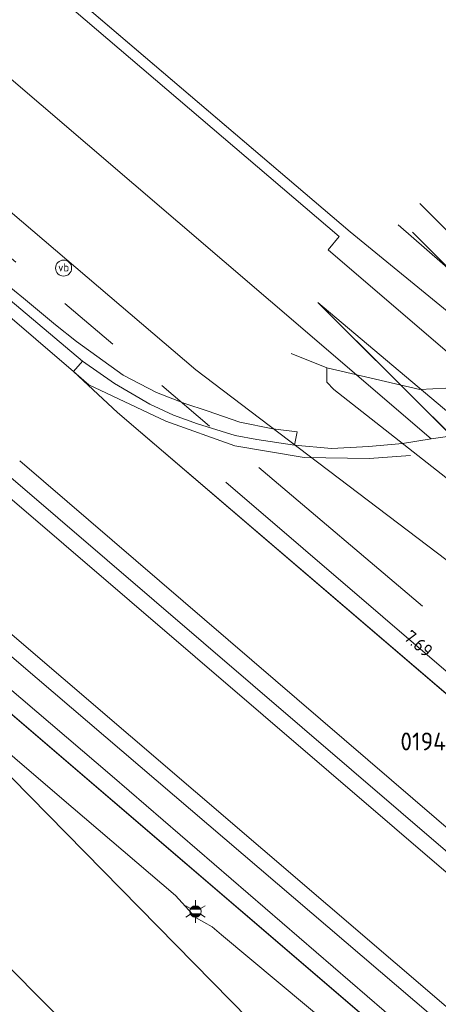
# Model space of a CAD drawing. Header units: metres. Extents: x 163628 to 167855, y 402678 to 405435.
# Tile 17 of 256: x 163882 to 163894, y 403177 to 403205. Entities that reach past the tile are written whole.
import ezdxf
from ezdxf.enums import TextEntityAlignment as Align

# ---------------------------------------------------------------- set-up
doc = ezdxf.new("R2010")
doc.units = ezdxf.units.M
doc.linetypes.add('X-CA190022.004-UO-WHM_Riolering gemeente_NLCS_v0.2$0$RI-GWA', pattern=[18.45, 6, -1.8, 1.75, -1.8, 1.75, -1.8, 1.75, -1.8])
doc.layers.get('0').update_dxf_attribs({"lineweight": 25})
for name, color, linetype, lineweight in [('X-CA190022.004-UO-BGT_Ondergrond$0$GE_117_WGIGeleideconstructie_Grens_GEM', 253, 'X-CA190022.004-UO-BGT_Ondergrond$0$Vangrail', 9), ('X-CA190022.004-UO-BGT_Ondergrond$0$GE_201_SHDHek_Lijn_GEM', 253, 'X-CA190022.004-UO-BGT_Ondergrond$0$Hekwerk', 9), ('X-CA190022.004-UO-BGT_Ondergrond$0$GE_214_Wegmarkering_Lijn_GEM', 253, 'Continuous', 9), ('X-CA190022.004-UO-BGT_Ondergrond$0$GE_311_WGDRijbaanRegionaleweg_Vlak_GEM', 253, 'Continuous', 9), ('X-CA190022.004-UO-BGT_Ondergrond$0$GE_314_WGDRijbaanLokaleweg_Vlak_GEM', 253, 'Continuous', 9), ('X-CA190022.004-UO-BGT_Ondergrond$0$GE_361_OWGBerm_Vlak_GEM', 253, 'Continuous', 9), ('X-CA190022.004-UO-BGT_Ondergrond$0$GE_367_OWGBerm_groenvoorziening_grasenk_GEM', 253, 'Continuous', 9), ('X-CA190022.004-UO-BGT_Ondergrond$0$GE_401_OTDErf_Vlak_GEM', 253, 'Continuous', 9), ('X-CA190022.004-UO-BGT_Ondergrond$0$GE_461_BTDGraslandoverig_Vlak_GEM', 253, 'Continuous', 9), ('X-CA190022.004-UO-BGT_Ondergrond$0$GE_814_BRDVerkeersbord_Punt_GEM', 253, 'Continuous', 9), ('X-CA190022.004-UO-BGT_Ondergrond$0$GE_861_PALLichtmast_Punt_GEM', 253, 'Continuous', 9), ('X-CA190022.004-UO-KAD_Percelen$0$B-WE-KG-GRENS_PERCEEL-GV', 150, 'Continuous', 9), ('X-CA190022.004-UO-WHM_Riolering gemeente_NLCS_v0.2$0$B-WE-RI-BOB-T18', 214, 'Continuous', 15), ('X-CA190022.004-UO-WHM_Riolering gemeente_NLCS_v0.2$0$B-WE-RI-GWA_TRANSPORTLEIDING-G', 214, 'X-CA190022.004-UO-WHM_Riolering gemeente_NLCS_v0.2$0$RI-GWA', 15), ('X-CA190022.004-UO-WHM_Riolering gemeente_NLCS_v0.2$0$B-WE-RI-PUTNUMMER-T25', 214, 'Continuous', 15)]:
    doc.layers.add(name, color=color, linetype=linetype, lineweight=lineweight)
for name, color, linetype, lineweight, transparency in [('X-CA190022.004-UO-KLIC$0$B-OI-KL-DATA_KPN_0000546663_VECT_19O042615-G', 42, 'X-CA190022.004-UO-KLIC$0$1-200 TELEFONIE-KPN', 0, 0.25), ('X-CA190022.004-UO-KLIC$0$B-OI-KL-DATA_ZIGGO BV_0000546674_VECT_19O042615-G', 42, 'X-CA190022.004-UO-KLIC$0$1-200 ZIGGO', 0, 0.25), ('X-CA190022.004-UO-KLIC$0$B-OI-KL-WATER_BW_0000551269_VECT_19O042615-G', 42, 'X-CA190022.004-UO-KLIC$0$1-200 WATERLEIDING', 0, 0.25), ('X-CA190022.004-UO-KLIC$0$B-WE-KL-ET_LS-G', 42, 'X-CA190022.004-UO-KLIC$0$1-200 LAAGSPANNING', 0, 0.25), ('X-CA190022.004-UO-KLIC$0$B-WE-KL-ET_MS-G', 42, 'X-CA190022.004-UO-KLIC$0$1-200 MIDDENSPANNING', 0, 0.25), ('X-CA190022.004-UO-KLIC$0$B-WE-KL-ET_MS_DUCT-G', 42, 'X-CA190022.004-UO-KLIC$0$1-200 MIDDENSPANNING', 0, 0.25), ('X-CA190022.004-UO-KLIC$0$B-WE-KL-ET_MS_MANTELBUIS-G', 42, 'X-CA190022.004-UO-KLIC$0$1-200 MIDDENSPANNING', 0, 0.25)]:
    doc.layers.add(name, color=color, linetype=linetype, lineweight=lineweight, transparency=transparency)
doc.styles.add('X-CA190022.004-UO-BGT_Ondergrond$0$NLCS-ISO', font='NLCS-ISO.ttf')
doc.styles.add('X-CA190022.004-UO-KLIC$0$NLCS-ISO', font='NLCS-ISO.ttf')
doc.styles.add('X-CA190022.004-UO-WHM_Riolering gemeente_NLCS_v0.2$0$NLCS-ISO-M200-T18', font='NLCS-ISO.ttf', dxfattribs={"height": 0.36})
doc.styles.add('X-CA190022.004-UO-WHM_Riolering gemeente_NLCS_v0.2$0$NLCS-ISO-M200-T25', font='NLCS-ISO.ttf', dxfattribs={"height": 0.5})
doc.linetypes.add('X-CA190022.004-UO-BGT_Ondergrond$0$Hekwerk', pattern='A,5,-1.5,[2,dgnlstyle-Veghel.shx,S=0.007937,R=0,X=0,Y=0],-1.5', length=8)
doc.linetypes.add('X-CA190022.004-UO-BGT_Ondergrond$0$Vangrail', pattern='A,10,-1.5,[3,dgnlstyle-Veghel.shx,S=0.007937,R=90,X=0,Y=0.5],-1,[3,dgnlstyle-Veghel.shx,S=0.007937,R=270,X=0,Y=-0.5],-1.5', length=14)
doc.linetypes.add('X-CA190022.004-UO-KLIC$0$1-200 LAAGSPANNING', pattern='A,1.5,-0.6,["LS",X-CA190022.004-UO-KLIC$0$NLCS-ISO,S=0.24,R=0,X=-0.45,Y=-0.12],-0.05', length=2.15)
doc.linetypes.add('X-CA190022.004-UO-KLIC$0$1-200 MIDDENSPANNING', pattern='A,1.5,-0.6,["MS",X-CA190022.004-UO-KLIC$0$NLCS-ISO,S=0.24,R=0,X=-0.5,Y=-0.12],-0.05', length=2.15)
doc.linetypes.add('X-CA190022.004-UO-KLIC$0$1-200 TELEFONIE-KPN', pattern='A,1.5,-0.6,["KPN",X-CA190022.004-UO-KLIC$0$NLCS-ISO,S=0.24,R=0,X=-0.5,Y=-0.12],-0.3', length=2.4)
doc.linetypes.add('X-CA190022.004-UO-KLIC$0$1-200 WATERLEIDING', pattern='A,1.5,-0.6,["WATER",X-CA190022.004-UO-KLIC$0$NLCS-ISO,S=0.24,R=0,X=-0.5,Y=-0.12],-0.65', length=2.75)
doc.linetypes.add('X-CA190022.004-UO-KLIC$0$1-200 ZIGGO', pattern='A,1.5,-0.6,["ZIGGO",X-CA190022.004-UO-KLIC$0$NLCS-ISO,S=0.24,R=0,X=-0.5,Y=-0.12],-0.5', length=2.6)

# ---------------------------------------------------------------- blocks, each defined once
blk = doc.blocks.new('X-CA190022.004-UO-BGT_Ondergrond$0$SIE-WEG_PAAL_VERKEERSBORD-SO')
at = {"linetype": 'ByBlock', "lineweight": 18}
blk.add_circle((0, 0), 1.5, dxfattribs=at)
at = {"linetype": 'ByBlock', "lineweight": 18, "style": 'X-CA190022.004-UO-BGT_Ondergrond$0$NLCS-ISO'}
blk.add_text('vb', height=1.5, dxfattribs=at).set_placement((0, 0.13), align=Align.MIDDLE_CENTER)
blk = doc.blocks.new('X-CA190022.004-UO-BGT_Ondergrond$0$IMGEOVerkeersbord')
at = {"xscale": 5, "yscale": 5, "zscale": 5}
blk.add_blockref('X-CA190022.004-UO-BGT_Ondergrond$0$SIE-WEG_PAAL_VERKEERSBORD-SO', (0, 0), dxfattribs=at)
blk = doc.blocks.new('X-CA190022.004-UO-BGT_Ondergrond$0$N-SIE-WEG_LICHTMAST-SO')
h = blk.add_hatch(color=256)
h.paths.add_polyline_path([(1.16, 0.5, 0.658505), (-1.16, 0.5)])
h.paths.add_polyline_path([(-1.16, -0.5, 0.658505), (1.16, -0.5)])
at = {"flags": 128}
for points in [[(0, 1.27), (0, 2.53)], [(-2.19, 1.27), (-1.1, 0.63)], [(-1.16, 0.5), (1.16, 0.5)], [(1.1, 0.63), (2.19, 1.27)], [(-2.19, -1.27), (-1.1, -0.63)], [(-1.16, -0.5), (1.16, -0.5)], [(0, -1.27), (0, -2.53)], [(2.19, -1.27), (1.1, -0.63)]]:
    blk.add_lwpolyline(points, dxfattribs=at)
at = {"ltscale": 0.5}
blk.add_circle((0, 0), 1.27, dxfattribs=at)
at = {"style": 'X-CA190022.004-UO-BGT_Ondergrond$0$NLCS-ISO'}
blk.add_attdef('TYPE', text='', height=1.8, dxfattribs=at).set_placement((0, 2.53), align=Align.BOTTOM_CENTER)
blk = doc.blocks.new('X-CA190022.004-UO-BGT_Ondergrond$0$IMGEOLichtmastpaal')
at = {"xscale": 5, "yscale": 5, "zscale": 5}
blk.add_blockref('X-CA190022.004-UO-BGT_Ondergrond$0$N-SIE-WEG_LICHTMAST-SO', (0, 6.4), dxfattribs=at)

msp = doc.modelspace()

# ---------------------------------------------------------------- linework, layer by layer
at = {"layer": 'X-CA190022.004-UO-BGT_Ondergrond$0$GE_117_WGIGeleideconstructie_Grens_GEM'}
msp.add_line((163902.475, 403167.394), (163877.352, 403188.924), dxfattribs=at)
at = {"layer": 'X-CA190022.004-UO-BGT_Ondergrond$0$GE_201_SHDHek_Lijn_GEM'}
msp.add_line((163854.849, 403229.652), (163891.151, 403198.708), dxfattribs=at)
msp.add_line((163854.849, 403229.652), (163891.151, 403198.708), dxfattribs=at)
msp.add_line((163854.849, 403229.652), (163891.151, 403198.708), dxfattribs=at)
at = {"layer": 'X-CA190022.004-UO-BGT_Ondergrond$0$GE_214_Wegmarkering_Lijn_GEM'}
for p, q in [((163883.422, 403194.796), (163877.978, 403199.454)), ((163883.851, 403194.429), (163883.422, 403194.796)), ((163894.314, 403176.627), (163873.605, 403194.365)), ((163885.999, 403193.408), (163883.851, 403194.429)), ((163884.645, 403193.655), (163897.384, 403182.747)), ((163887.925, 403192.724), (163885.999, 403193.408)), ((163889.869, 403192.395), (163887.925, 403192.724)), ((163897.004, 403179.328), (163881.915, 403192.303)), ((163891.685, 403192.368), (163889.869, 403192.395)), ((163892.841, 403192.447), (163891.685, 403192.368)), ((163881.302, 403191.551), (163896.353, 403178.633)), ((163896.535, 403184.093), (163887.677, 403191.7))]:
    msp.add_line(p, q, dxfattribs=at)
at = {"layer": 'X-CA190022.004-UO-BGT_Ondergrond$0$GE_311_WGDRijbaanRegionaleweg_Vlak_GEM', "flags": 128}
for points in [[(163884.645, 403193.655), (163897.384, 403182.747), (163900.495, 403180.081), (163898.606, 403177.946), (163898.284, 403177.583), (163896.644, 403178.976), (163881.599, 403191.886), (163875.782, 403196.899), (163876.108, 403197.278), (163877.978, 403199.454), (163878.19, 403199.701), (163883.669, 403195.085), (163883.422, 403194.796), (163884.645, 403193.655)], [(163875.782, 403196.899), (163881.599, 403191.886), (163896.644, 403178.976), (163898.284, 403177.583), (163897.991, 403177.241), (163896.143, 403175.075), (163895.843, 403174.724), (163881.892, 403186.646), (163873.321, 403194.035), (163873.605, 403194.365), (163875.489, 403196.557), (163875.782, 403196.899)]]:
    msp.add_lwpolyline(points, dxfattribs=at)
at = {"layer": 'X-CA190022.004-UO-BGT_Ondergrond$0$GE_314_WGDRijbaanLokaleweg_Vlak_GEM', "flags": 128}
msp.add_lwpolyline([(163905.334, 403175.934), (163900.495, 403180.081), (163897.384, 403182.747), (163884.645, 403193.655), (163883.422, 403194.796), (163883.669, 403195.085), (163884.569, 403194.462), (163885.553, 403193.889), (163886.218, 403193.58), (163886.885, 403193.334), (163887.943, 403193.011), (163888.54, 403192.897), (163889.598, 403192.741), (163890.629, 403192.645), (163891.675, 403192.698), (163892.614, 403192.781), (163893.421, 403192.913), (163893.808, 403192.976), (163894.829, 403193.222), (163896.529, 403193.666), (163897.091, 403193.852), (163898.418, 403194.292), (163906.78, 403186.485)], dxfattribs=at)
at = {"layer": 'X-CA190022.004-UO-BGT_Ondergrond$0$GE_361_OWGBerm_Vlak_GEM', "flags": 128}
msp.add_lwpolyline([(163878.411, 403199.958), (163880.75, 403197.878), (163882.019, 403196.854), (163882.918, 403196.105), (163883.504, 403195.636), (163884.811, 403194.694), (163885.741, 403194.213), (163886.531, 403193.903), (163887.155, 403193.701), (163888.073, 403193.383), (163888.987, 403193.199), (163889.673, 403193.112), (163889.598, 403192.741), (163888.54, 403192.897), (163887.943, 403193.011), (163886.885, 403193.334), (163886.218, 403193.58), (163885.553, 403193.889), (163884.569, 403194.462), (163883.669, 403195.085), (163878.19, 403199.701), (163878.411, 403199.958)], dxfattribs=at)
at = {"layer": 'X-CA190022.004-UO-BGT_Ondergrond$0$GE_367_OWGBerm_groenvoorziening_grasenk_GEM', "flags": 128}
for points in [[(163797.488, 403278.815), (163824.681, 403255.496), (163832.625, 403248.684), (163854.849, 403229.652), (163891.151, 403198.708), (163897.091, 403193.852), (163896.529, 403193.666), (163894.829, 403193.222), (163893.808, 403192.976), (163893.421, 403192.913), (163888.926, 403196.764), (163804.271, 403269.285), (163797.488, 403278.815)], [(163804.271, 403269.285), (163888.926, 403196.764), (163893.421, 403192.913), (163892.614, 403192.781), (163891.675, 403192.698), (163890.629, 403192.645), (163889.598, 403192.741), (163889.673, 403193.112), (163888.987, 403193.199), (163888.073, 403193.383), (163887.155, 403193.701), (163886.531, 403193.903), (163885.741, 403194.213), (163884.811, 403194.694), (163883.504, 403195.636), (163882.918, 403196.105), (163882.019, 403196.854), (163880.75, 403197.878), (163878.411, 403199.958), (163874.044, 403203.842), (163856.761, 403218.761), (163842.922, 403230.656), (163830.234, 403241.564), (163819.918, 403250.422)], [(163803.702, 403253.9), (163845.825, 403217.695), (163864.348, 403201.77), (163873.321, 403194.035), (163881.892, 403186.646), (163895.843, 403174.724), (163905.759, 403166.231), (163919.527, 403154.687), (163927.68, 403148.011), (163933.352, 403143.473), (163940.676, 403137.809), (163949.351, 403131.211), (163948.49, 403130.221), (163934.527, 403140.883), (163930.602, 403143.645), (163923.544, 403149.674), (163902.475, 403167.394), (163877.352, 403188.924), (163870.972, 403194.353), (163868.994, 403196.036), (163860.428, 403203.445), (163846.23, 403215.725), (163840.418, 403220.803)]]:
    msp.add_lwpolyline(points, dxfattribs=at)
at = {"layer": 'X-CA190022.004-UO-BGT_Ondergrond$0$GE_401_OTDErf_Vlak_GEM', "flags": 128}
msp.add_lwpolyline([(163943.741, 403152.67), (163907.405, 403183.309), (163907.492, 403183.504), (163907.331, 403186.513), (163906.78, 403186.485), (163898.418, 403194.292), (163897.091, 403193.852), (163891.151, 403198.708), (163854.849, 403229.652), (163832.625, 403248.684)], dxfattribs=at)
at = {"layer": 'X-CA190022.004-UO-BGT_Ondergrond$0$GE_461_BTDGraslandoverig_Vlak_GEM', "flags": 128}
for points in [[(163870.972, 403194.353), (163928.614, 403135.623), (163911.636, 403149.232), (163895.961, 403161.462), (163884.051, 403170.994), (163879.885, 403175.584)], [(163957.69, 403111.711), (163944.546, 403122.688), (163928.614, 403135.623), (163870.972, 403194.353), (163877.352, 403188.924)], [(163877.352, 403188.924), (163902.475, 403167.394), (163923.544, 403149.674), (163930.602, 403143.645), (163934.527, 403140.883), (163948.49, 403130.221)]]:
    msp.add_lwpolyline(points, dxfattribs=at)
at = {"layer": 'X-CA190022.004-UO-KAD_Percelen$0$B-WE-KG-GRENS_PERCEEL-GV', "flags": 128}
for points in [[(163887.341, 403194.464), (163886.842, 403194.843), (163865.946, 403212.67), (163789.989, 403277.544), (163782.916, 403283.573), (163759.303, 403303.699), (163717.721, 403339.188), (163713.588, 403342.716), (163707.949, 403348.114), (163693.707, 403362.415), (163685.691, 403370.151), (163664.466, 403389.236), (163662.701, 403388.524), (163663.007, 403386.808), (163659.057, 403390.019), (163644.453, 403401.889)], [(163986.805, 403056.602), (163988.881, 403059.062), (164005.008, 403078.166), (163983.216, 403090.521), (163948.726, 403120.039), (163918.572, 403145.78), (163896.276, 403164.94), (163884.246, 403175.487), (163864.145, 403195.719), (163856.763, 403203.077), (163846.648, 403211.559), (163832.005, 403224.052), (163804.154, 403247.719), (163777.26, 403270.884), (163751.827, 403292.379), (163718.294, 403320.865), (163693, 403339.322), (163678.617, 403351.124), (163657.149, 403369.562), (163628.476, 403394.003)], [(163789.989, 403277.544), (163865.946, 403212.67), (163886.842, 403194.843), (163887.341, 403194.464), (163888.885, 403193.292), (163909.91, 403177.332), (163909.75, 403177.539), (163909.195, 403178.373), (163908.697, 403179.243), (163908.26, 403180.144), (163907.885, 403181.074), (163907.573, 403182.026), (163907.327, 403182.997), (163907.149, 403183.976), (163904.209, 403186.487), (163896.032, 403193.495), (163890.534, 403198.207), (163890.846, 403198.572), (163810.126, 403267.475)], [(163810.126, 403267.475), (163890.846, 403198.572), (163890.534, 403198.207), (163896.032, 403193.495), (163904.209, 403186.487), (163905.049, 403187.482), (163944.042, 403233.467), (163949.701, 403230.332)], [(163804.154, 403247.719), (163832.005, 403224.052), (163846.648, 403211.559), (163856.763, 403203.077), (163864.145, 403195.719), (163884.246, 403175.487), (163896.276, 403164.94), (163918.572, 403145.78), (163948.726, 403120.039), (163983.216, 403090.521), (164005.008, 403078.166), (164007.974, 403081.606), (163961.91, 403121.39), (163953.603, 403126.462), (163938.264, 403137.97), (163916.342, 403155.991), (163884.498, 403183.483), (163808.515, 403248.408)], [(163808.515, 403248.408), (163884.498, 403183.483), (163916.342, 403155.991), (163938.264, 403137.97), (163953.603, 403126.462)], [(163948.27, 403144.864), (163940.35, 403151.579), (163911.989, 403175.753), (163909.91, 403177.332), (163888.885, 403193.292), (163887.341, 403194.464)]]:
    msp.add_lwpolyline(points, dxfattribs=at)
at = {"layer": 'X-CA190022.004-UO-KLIC$0$B-OI-KL-DATA_KPN_0000546663_VECT_19O042615-G', "flags": 128}
for points in [[(163896.5, 403196.5), (163895.1, 403196.5), (163892.9, 403198.7)], [(163890.5, 403194.9), (163889.5, 403195.3)], [(163890.5, 403194.9), (163890.5, 403194.5), (163890.7, 403194.3), (163897.3, 403189.1), (163897.3, 403188.7), (163897.7, 403188.3), (163901.9, 403185.3), (163902.9, 403184.3), (163926.1, 403164.3), (163936.7, 403155.9), (163938.9, 403153.9), (163959.1, 403136.3), (163963.5, 403132.7), (163963.9, 403132.7), (163963.9, 403133.1), (163964.3, 403133.3), (163965.9, 403136.1)], [(163890.5, 403194.9), (163893.1, 403194.3), (163897.1, 403194.5), (163905.1, 403188.3), (163905.7, 403187.5), (163906.3, 403184.3), (163908.5, 403181.5), (163913.7, 403177.5)]]:
    msp.add_lwpolyline(points, dxfattribs=at)
at = {"layer": 'X-CA190022.004-UO-KLIC$0$B-OI-KL-DATA_ZIGGO BV_0000546674_VECT_19O042615-G', "flags": 128}
msp.add_lwpolyline([(163898.9, 403197.1), (163898.1, 403197.7), (163894.5, 403197.3), (163894.1, 403197.5), (163892.5, 403198.9)], dxfattribs=at)
at = {"layer": 'X-CA190022.004-UO-KLIC$0$B-OI-KL-WATER_BW_0000551269_VECT_19O042615-G', "flags": 128}
msp.add_lwpolyline([(163896.7, 403195.9), (163893.1, 403199.5)], dxfattribs=at)
at = {"layer": 'X-CA190022.004-UO-KLIC$0$B-WE-KL-ET_LS-G'}
for points in [[(163886.829, 403179.53), (163886.27, 403180.143), (163883.026, 403182.915), (163880.524, 403185.053), (163879.412, 403186.019)], [(163912.819, 403157.571), (163908.75, 403161.113), (163904.466, 403164.705), (163894.633, 403173.127), (163887.555, 403179.044), (163887.293, 403179.268), (163886.829, 403179.53)]]:
    msp.add_lwpolyline(points, dxfattribs=at)
at = {"layer": 'X-CA190022.004-UO-KLIC$0$B-WE-KL-ET_MS-G', "linetype": 'X-CA190022.004-UO-KLIC$0$1-200 MIDDENSPANNING'}
for points in [[(163890.247, 403196.727), (163894.52, 403192.474), (163906.675, 403182.25), (163938.995, 403154.606), (163942.185, 403153.52), (163967.463, 403130.332), (163971.116, 403128.319), (163971.18, 403128.284)], [(163890.247, 403196.727), (163894.52, 403192.474), (163906.675, 403182.25), (163938.995, 403154.606), (163942.185, 403153.52), (163967.463, 403130.332), (163971.116, 403128.319), (163971.18, 403128.284), (163972.062, 403127.797), (163972.859, 403127.358)], [(163890.247, 403196.727), (163894.52, 403192.474), (163906.675, 403182.25), (163938.995, 403154.606), (163942.185, 403153.52), (163967.463, 403130.332), (163971.116, 403128.319), (163971.18, 403128.284), (163972.062, 403127.797), (163972.859, 403127.358), (163973.642, 403126.927)], [(163890.247, 403196.727), (163894.52, 403192.474), (163906.675, 403182.25), (163938.995, 403154.606), (163942.185, 403153.52), (163967.463, 403130.332), (163971.116, 403128.319), (163971.18, 403128.284), (163972.062, 403127.797), (163890.247, 403196.727)]]:
    msp.add_lwpolyline(points, dxfattribs=at)
at = {"layer": 'X-CA190022.004-UO-KLIC$0$B-WE-KL-ET_MS_DUCT-G'}
msp.add_lwpolyline([(163890.247, 403196.727), (163893.513, 403193.477), (163894.52, 403192.474)], dxfattribs=at)
at = {"layer": 'X-CA190022.004-UO-KLIC$0$B-WE-KL-ET_MS_MANTELBUIS-G'}
msp.add_lwpolyline([(163890.247, 403196.727), (163893.513, 403193.477), (163894.52, 403192.474)], dxfattribs=at)
at = {"layer": 'X-CA190022.004-UO-WHM_Riolering gemeente_NLCS_v0.2$0$B-WE-RI-GWA_TRANSPORTLEIDING-G'}
msp.add_line((163832.256, 403239.776), (163895.616, 403186.176), dxfattribs=at)

# ---------------------------------------------------------------- block references
at = {"layer": 'X-CA190022.004-UO-BGT_Ondergrond$0$GE_814_BRDVerkeersbord_Punt_GEM', "xscale": 0.03, "yscale": 0.03, "zscale": 0.02}
msp.add_blockref('X-CA190022.004-UO-BGT_Ondergrond$0$IMGEOVerkeersbord', (163883.142, 403197.692), dxfattribs=at)
at = {"layer": 'X-CA190022.004-UO-BGT_Ondergrond$0$GE_861_PALLichtmast_Punt_GEM', "xscale": 0.025, "yscale": 0.025, "zscale": 0.025}
msp.add_blockref('X-CA190022.004-UO-BGT_Ondergrond$0$IMGEOLichtmastpaal', (163886.83, 403179.535), dxfattribs=at)

# ---------------------------------------------------------------- texts
at = {"layer": 'X-CA190022.004-UO-WHM_Riolering gemeente_NLCS_v0.2$0$B-WE-RI-BOB-T18', "style": 'X-CA190022.004-UO-WHM_Riolering gemeente_NLCS_v0.2$0$NLCS-ISO-M200-T18'}
msp.add_text('7.69', height=0.36, rotation=319.7636, dxfattribs=at).set_placement((163892.627, 403187.32))
at = {"layer": 'X-CA190022.004-UO-WHM_Riolering gemeente_NLCS_v0.2$0$B-WE-RI-PUTNUMMER-T25', "style": 'X-CA190022.004-UO-WHM_Riolering gemeente_NLCS_v0.2$0$NLCS-ISO-M200-T25'}
msp.add_text('0194B', height=0.5, dxfattribs=at).set_placement((163892.557, 403184.2))

doc.saveas('drawing.dxf')
